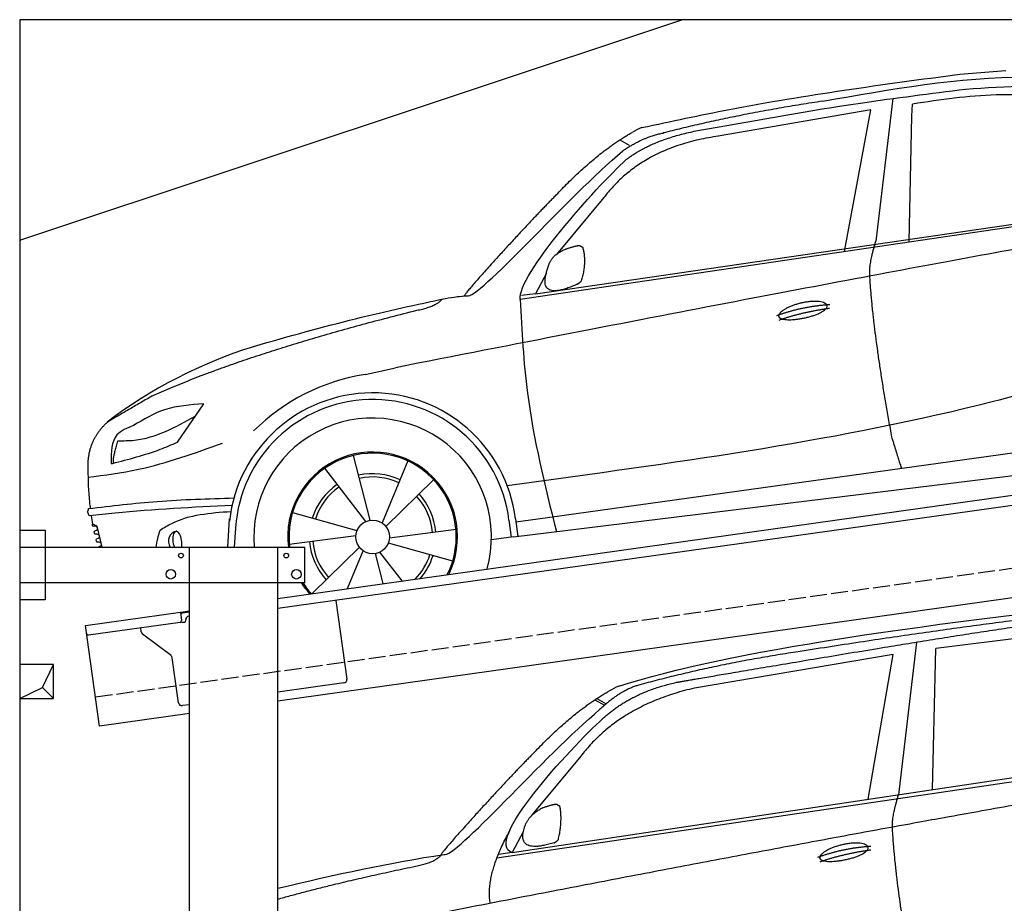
# Model space of a CAD drawing. Extents: x 0 to 5800, y -225 to 4600.
# Tile 2 of 3: x 0 to 2900, y 1997 to 4600. Entities that reach past the tile are written whole.
import ezdxf

# ---------------------------------------------------------------- set-up
doc = ezdxf.new("R2010")
doc.units = 0
doc.header["$LTSCALE"] = 10
doc.header["$MEASUREMENT"] = 0
doc.linetypes.add('GEN3', pattern=[6.25, 5, -1.25])
doc.layers.get('0').update_dxf_attribs({"linetype": 'CONTINUOUS'})
for name, color, linetype in [('3', 6, 'GEN3'), ('BREAKTHROUGH', 1, 'CONTINUOUS'), ('CAR', 1, 'CONTINUOUS')]:
    doc.layers.add(name, color=color, linetype=linetype)
doc.layers.add('AM_0', color=7, linetype='CONTINUOUS', lineweight=30)

# ---------------------------------------------------------------- blocks, each defined once
blk = doc.blocks.new('car_150')
at = {"layer": 'CAR'}
for p, q in [((12096.6, 1708.3), (11989, 1268.4)), ((12090.6, 1271.1), (12150.5, 1682.1)), ((12852.3, 1684.4), (12150.5, 1682.1)), ((11135.2, 1654.5), (11161.3, 1635)), ((11141, 1657.4), (11166.4, 1638.4)), ((12024, 1680.6), (11430.7, 1652.9)), ((11899, 1265.9), (12024, 1680.6)), ((11073.9, 1494.7), (10907.2, 1337.8)), ((10792.4, 1227), (12873.3, 1279.9)), ((10878.7, 1293.9), (10839.1, 1237.2)), ((10839.1, 1237.2), (12874.8, 1292.4)), ((10839.1, 1237.2), (10797.9, 1237.1))]:
    blk.add_line(p, q, dxfattribs=at)
blk.add_arc((11252.1, 1516.2), 174.5, 103.8736, 114.54, dxfattribs=at)
for points, degree in [([(11210.2, 1685.6), (11542.9, 1749.4), (12105.1, 1762), (12930.5, 1747.4)], 3), ([(11740.1, 1722.1), (11497.4, 1715.5), (11268.8, 1681.6)], 2), ([(12704.3, 1733.1), (12355.7, 1743.2), (11740.1, 1722.1)], 2), ([(10930.4, 1515.2), (11065.6, 1627.8), (11179.6, 1674.9)], 2), ([(11268.8, 1681.6), (11213.7, 1673.9), (11145.7, 1624)], 2), ([(11152.7, 1597.4), (11243.5, 1663), (11380.1, 1676.4)], 2), ([(11430.7, 1652.9), (11206.1, 1629.9), (11073.9, 1494.7)], 2), ([(10638.9, 1256.3), (10666.6, 1238), (10970.1, 1510.3), (11145.7, 1624)], 3), ([(10839.1, 1237.2), (10755.1, 1275), (11042.6, 1519.1), (11152.7, 1597.4)], 3), ([(10930.4, 1515.2), (10850.9, 1452.6), (10750.8, 1366.4), (10624.3, 1257.8), (10630.3, 1256.1)], 4), ([(10944.6, 1357.7), (10973.1, 1364.2), (10986, 1363.3)], 2), ([(10986, 1363.3), (10992.2, 1357.4), (10994.7, 1357.3)], 2), ([(10886.5, 1311.8), (10902.2, 1342.5), (10944.6, 1357.7)], 2), ([(10978.5, 1259), (10998.5, 1312.5), (10994.7, 1357.3)], 2), ([(10965.2, 1251), (10843.5, 1229), (10886.5, 1311.8)], 2), ([(10756.8, 1096.7), (10752.3, 1180.2), (10838, 1299.8)], 2), ([(10140.7, 1216.8), (10314.3, 1236.6), (10479.5, 1251.5), (10638.9, 1256.3)], 3), ([(10551.6, 1232.1), (10606.6, 1235.5), (10630, 1255)], 2), ([(10965.2, 1251), (10971.1, 1252.9), (10978.5, 1259)], 2), ([(11959.5, 1175.6), (11961.8, 1206.7), (11989, 1268.4)], 2), ([(10136.8, 1184.9), (10312.9, 1212.3), (10551.6, 1232.1)], 2), ([(12866.3, 1222.8), (11949.2, 1183.9), (10404.4, 1071.4)], 2), ([(11966.3, 684.4), (11947.2, 997.3), (11959.5, 1175.6)], 2), ([(11730.9, 1114.3), (11806, 1132.5), (11889.6, 1128.1)], 2), ([(11736.2, 1100.5), (11810, 1116.4), (11887.9, 1117)], 2)]:
    blk.add_open_spline(points, degree=degree, dxfattribs=at)
for points, degree, knots in [([(11380.1, 1676.4), (11407, 1677.9), (11545.9, 1684.7), (12131.3, 1711.8), (12584.9, 1726.7), (12852.7, 1717.4), (12926.2, 1712.9)], 4, [0.0821318, 0.0821318, 0.0821318, 0.0821318, 0.0821318, 0.258851, 0.508851, 0.6086078, 0.6086078, 0.6086078, 0.6086078, 0.6086078]), ([(11736, 1111.2), (11735, 1119.4), (11755.7, 1136.1), (11838.1, 1157.7), (11931.6, 1126.3), (11845.9, 1093.1), (11761.1, 1092.3), (11737, 1103), (11736, 1111.2)], 5, [0, 0, 0, 0, 0, 0, 0.300106, 0.500106, 0.700106, 1, 1, 1, 1, 1, 1])]:
    blk.add_open_spline(points, degree=degree, knots=knots, dxfattribs=at)
blk = doc.blocks.new('car_150_')
at = {"layer": 'CAR'}
for p, q in [((6993.7, 5277.2), (7129.2, 5288.8)), ((6796.4, 5203.8), (6750.1, 4783)), ((6731.9, 5170.4), (6283.3, 5089.2)), ((6657.9, 4752.4), (6731.9, 5170.4)), ((6853.7, 5152.6), (6855.4, 5188)), ((6848, 4782.8), (6853.7, 5152.6)), ((5993.7, 5075.5), (6021.3, 5060)), ((5703.5, 4603.8), (7806, 4931.3)), ((5748.6, 4619.9), (7887.1, 4949.3)), ((5948.1, 4905.6), (5809.7, 4736.5)), ((5780.5, 4681.2), (5748.6, 4619.9)), ((5748.6, 4619.9), (5707.7, 4614.5)), ((5249.2, 4379.1), (5338.8, 4399.4)), ((4697.5, 4174.8), (4774.2, 4288.5)), ((7646, 4233.7), (5761.2, 3956.2)), ((5689.3, 3904.2), (7721.3, 4169.7)), ((5267.2, 3949.5), (5216.9, 4139.6)), ((5377, 4125.1), (5302.6, 3941.6)), ((5131.5, 4101.3), (5253.2, 3945.1)), ((5313.4, 3931.7), (5452.9, 4070.3)), ((5734.4, 4063.7), (5670.2, 4054.4)), ((4848.5, 3866.9), (4853.3, 3950.1)), ((5228.7, 3918.3), (5038.9, 3969.8)), ((5676.1, 3953), (5682.6, 3903)), ((5695.3, 3956.7), (5702.3, 3904.6)), ((5761.2, 3956.2), (5696.7, 3946.7)), ((4463, 3925.5), (4449.3, 3931.7)), ((4478.1, 3864), (4463, 3925.5)), ((4871, 3924.2), (4867.7, 3867.1)), ((5520.5, 3924.4), (5324.3, 3897.1)), ((5029.4, 3876.7), (5225.5, 3904)), ((5689.3, 3904.2), (5624.9, 3894.7)), ((5693.6, 3903), (5693.4, 3904.4)), ((5236.4, 3869.4), (5098.3, 3732.1)), ((5201.8, 3747.5), (5247.2, 3859.5)), ((5321.2, 3882.8), (5511, 3831.3)), ((5282.7, 3851.6), (5306.1, 3763)), ((5362.6, 3771.4), (5296.6, 3856))]:
    blk.add_line(p, q, dxfattribs=at)
blk.add_circle((5274.9, 3900.5), 49.6, dxfattribs=at)
for centre, radius, start, end in [((6122, 4949.8), 174.5, 111.2882, 121.9546), ((5356.2, 3104.6), 1422.1, 107.8766, 127.519), ((5347.7, 3787.7), 599.5, 99.4563, 135.2463), ((5274.9, 3900.5), 424.2, 7.6054, 174.1435), ((5274.9, 3900.5), 404.6, 7.4461, 176.652), ((5274.9, 3900.5), 350, 344.7595, 185.4081), ((5274.9, 3900.5), 250, 334.2204, 187.3999), ((5274.9, 3900.5), 246.4, 333.6424, 187.5031), ((5274.9, 3900.5), 186.2, 64.7762, 103.2667), ((5274.9, 3900.5), 176.5, 64.6018, 103.1816), ((5274.9, 3900.5), 186.2, 124.7762, 163.2667), ((5274.9, 3900.5), 176.5, 124.6018, 163.1816), ((5274.9, 3900.5), 176.5, 4.6018, 43.1816), ((5274.9, 3900.5), 186.2, 4.7762, 43.2667), ((5274.9, 3900.5), 176.5, 184.6018, 223.1816), ((5274.9, 3900.5), 186.2, 184.7762, 223.2667), ((5274.9, 3900.5), 176.5, 315.6124, 343.1816), ((5274.9, 3900.5), 186.2, 319.3932, 343.2667), ((5274.9, 3900.5), 250, 213.2019, 222.6786), ((5274.9, 3900.5), 246.4, 213.7482, 223.2566), ((5274.9, 3900.5), 350, 217.4387, 217.626)]:
    blk.add_arc(centre, radius, start, end, dxfattribs=at)
for centre, major_axis, ratio, start_param, end_param in [((4699.7, 3882.5), (4.4, -29.4), 0.870747, 3.078863, 5.190641), ((4699.8, 3882.5), (-4.4, 29.6), 0.439627, 4.05108, 8.39242), ((4699.7, 3882.6), (4.4, -29.5), 0.784824, 3.019947, 3.143719)]:
    blk.add_ellipse(centre, major_axis=major_axis, ratio=ratio, start_param=start_param, end_param=end_param, dxfattribs=at)
for points, degree, knots in [([(6058.7, 5112.4), (6144.2, 5131.5), (6453.2, 5200.5), (6766.8, 5245), (6993.6, 5277.2)], 3, [0, 0, 0, 0, 262.813629, 949.636575, 949.636575, 949.636575, 949.636575]), ([(6590.3, 5194.3), (6790.1, 5231.4), (7055.2, 5280.6), (7323.2, 5267.8), (7389.2, 5264.7)], 3, [0, 0, 0, 0, 605.994997, 803.781644, 803.781644, 803.781644, 803.781644]), ([(7010.2, 5233), (7130.8, 5242.4), (7438, 5266.3), (7702.5, 5100), (7863.2, 4999)], 3, [0, 0, 0, 0, 355.261483, 904.814862, 904.814862, 904.814862, 904.814862]), ([(6252.1, 5110.1), (6401.8, 5138.2), (6653.7, 5185.6), (6907.8, 5219.4), (7011, 5233.1)], 3, [0, 0, 0, 0, 456.745059, 768.877533, 768.877533, 768.877533, 768.877533]), ([(7280.4, 5213.4), (7220.4, 5216.3), (7078, 5223.2), (6937, 5200.9), (6855.4, 5188)], 3, [0, 0, 0, 0, 179.578451, 426.729981, 426.729981, 426.729981, 426.729981]), ([(5483, 4604.3), (5494.7, 4606.5), (5516.1, 4610.4), (5537.7, 4612.2), (5547.5, 4613)], 3, [0, 0, 0, 0, 35.619977, 65.088393, 65.088393, 65.088393, 65.088393]), ([(5703.5, 4603.8), (5709.3, 4511.2), (5723.7, 4280), (5781.3, 4055.4), (5815.9, 3920.7)], 3, [0, 0, 0, 0, 277.59112, 693.570767, 693.570767, 693.570767, 693.570767]), ([(6465.7, 4559.3), (6463.6, 4567.3), (6482, 4586.6), (6560.8, 4618.6), (6657.6, 4599.5), (6576.9, 4555.6), (6492.9, 4543.8), (6467.7, 4551.3), (6465.7, 4559.3)], 5, [0, 0, 0, 0, 0, 0, 0.300106, 0.500106, 0.700106, 1, 1, 1, 1, 1, 1]), ([(7654.8, 4478.5), (7470.6, 4420.5), (6844.5, 4223.3), (6193.7, 4129.8), (5734.4, 4063.7)], 3, [0, 0, 0, 0, 579.00444, 1967.110779, 1967.110779, 1967.110779, 1967.110779]), ([(4774.2, 4288.5), (4734.9, 4285.3), (4660.9, 4279.4), (4597.6, 4240.9), (4567.9, 4222.9)], 3, [0, 0, 0, 0, 116.380747, 219.102854, 219.102854, 219.102854, 219.102854]), ([(4521.8, 4177.7), (4538.5, 4177.9), (4619.5, 4178.7), (4691.9, 4219.3), (4749.3, 4251.6)], 3, [0, 0, 0, 0, 49.860743, 241.440865, 241.440865, 241.440865, 241.440865]), ([(4567.9, 4222.9), (4549.3, 4215.3), (4503.1, 4196.4), (4503, 4144.5), (4502.9, 4113.4)], 3, [0, 0, 0, 0, 55.914644, 138.985336, 138.985336, 138.985336, 138.985336]), ([(4435.2, 4069.4), (4484.9, 4076.4), (4620.6, 4095.5), (4749.3, 4143.2), (4831, 4173.4)], 3, [0, 0, 0, 0, 150.106975, 410.193991, 410.193991, 410.193991, 410.193991]), ([(4506.8, 4110.9), (4554.4, 4123.4), (4619.5, 4140.5), (4680.9, 4167.5), (4697.5, 4174.8)], 3, [0, 0, 0, 0, 147.159719, 201.348086, 201.348086, 201.348086, 201.348086]), ([(4434.3, 4093), (4435.5, 4060.6), (4436.9, 4022.1), (4441.6, 3983.8), (4442.4, 3977.7)], 3, [0, 0, 0, 0, 97.108013, 115.616313, 115.616313, 115.616313, 115.616313]), ([(4502.9, 4113.4), (4502.8, 4112.3), (4502.6, 4109.8), (4505.2, 4110.5), (4506.8, 4110.9)], 3, [0, 0, 0, 0, 2.598862, 6.284951, 6.284951, 6.284951, 6.284951]), ([(4437.7, 3977.1), (4505, 3985.7), (4647.1, 4004), (4790.2, 4009.1), (4865.6, 4011.8)], 3, [0, 0, 0, 0, 203.297538, 429.475842, 429.475842, 429.475842, 429.475842]), ([(4439.9, 3955.5), (4438, 3959.3), (4434.5, 3966.3), (4436.7, 3973.7), (4437.7, 3977.1)], 3, [0, 0, 0, 0, 12.224254, 22.465372, 22.465372, 22.465372, 22.465372]), ([(4860.2, 3989.6), (4745.2, 3983.2), (4604.7, 3975.4), (4465.2, 3958.6), (4439.9, 3955.5)], 3, [0, 0, 0, 0, 345.382791, 421.716813, 421.716813, 421.716813, 421.716813]), ([(4648.5, 3915.5), (4659.8, 3922.6), (4721.6, 3961.3), (4796, 3967.3), (4856.8, 3972.2)], 3, [0, 0, 0, 0, 39.727462, 217.617343, 217.617343, 217.617343, 217.617343]), ([(4452, 3925), (4451.6, 3925.3), (4449.8, 3926.3), (4449.6, 3929.2), (4449.4, 3931.1), (4449.3, 3931.7)], 3, [0, 0, 0, 0, 1.427923, 5.828292, 7.478143, 7.478143, 7.478143, 7.478143]), ([(4455.1, 3908.2), (4455.8, 3910.1), (4457.4, 3914.2), (4466.6, 3914.3), (4462.3, 3926.1), (4455.8, 3925.4), (4452, 3925)], 3, [0, 0, 0, 0, 5.656821, 12.3267, 20.012637, 30.346325, 30.346325, 30.346325, 30.346325]), ([(4457.8, 3901.6), (4457.4, 3901.8), (4455.6, 3902.8), (4455.4, 3905.7), (4455.1, 3907.7), (4455.1, 3908.2)], 3, [0, 0, 0, 0, 1.427923, 5.828292, 7.478143, 7.478143, 7.478143, 7.478143]), ([(4461, 3884.9), (4461.7, 3886.7), (4463.2, 3890.7), (4472.4, 3890.8), (4468.1, 3902.7), (4461.5, 3902), (4457.8, 3901.6)], 3, [0, 0, 0, 0, 5.495934, 12.165813, 19.85175, 30.185438, 30.185438, 30.185438, 30.185438]), ([(4463.7, 3878.2), (4463.2, 3878.5), (4461.5, 3879.5), (4461.3, 3882.4), (4461, 3884.3), (4461, 3884.9)], 3, [0, 0, 0, 0, 1.427923, 5.828292, 7.478143, 7.478143, 7.478143, 7.478143]), ([(4467.9, 3864), (4468.3, 3864.8), (4470.3, 3867.4), (4478.3, 3867.4), (4474, 3879.3), (4467.4, 3878.6), (4463.7, 3878.2)], 3, [2.682731, 2.682731, 2.682731, 2.682731, 5.656821, 12.3267, 20.012637, 30.346325, 30.346325, 30.346325, 30.346325])]:
    blk.add_open_spline(points, degree=degree, knots=knots, dxfattribs=at)
for points, degree in [([(6590.3, 5194.3), (6342.2, 5155.3), (6121.6, 5097.1)], 2), ([(6013, 5017.6), (6096.2, 5083.6), (6251.3, 5110.3)], 2), ([(5803.2, 4907.4), (5922.7, 5036.5), (6029.7, 5097.9)], 2), ([(6284.4, 5088.8), (6061.8, 5056.7), (5948.1, 4905.6)], 2), ([(6123.2, 5096.2), (6065.8, 5086.5), (6002.6, 5043)], 2), ([(5547.5, 4613), (5577.3, 4598.4), (5843.2, 4907.6), (6002.6, 5043)], 3), ([(5703.8, 4603.3), (5695, 4674.1), (5922.8, 4934.4), (6013, 5017.6)], 3), ([(5803.2, 4907.4), (5732.5, 4835), (5644.3, 4736.7), (5532.9, 4612.6), (5539.4, 4612.3)], 4), ([(7979.4, 4899), (7725, 4888.3), (5338.8, 4399.4)], 2), ([(5837.6, 4753), (5865, 4763.1), (5877.9, 4763.9)], 2), ([(5877.9, 4763.9), (5884.9, 4758.8), (5887.3, 4759.1)], 2), ([(5883.9, 4659.5), (5901.1, 4713.7), (5887.3, 4759.1)], 2), ([(6732.8, 4687.3), (6731.1, 4718.4), (6750.1, 4783)], 2), ([(5785.9, 4700), (5794.1, 4735.6), (5837.6, 4753)], 2), ([(5871.8, 4649.8), (5747.2, 4591.7), (5785.9, 4700)], 2), ([(6803, 4201), (6743.7, 4508.9), (6732.8, 4687.3)], 2), ([(5871.8, 4649.8), (5877.4, 4652.5), (5883.9, 4659.5)], 2), ([(4919.6, 4458.1), (5131.9, 4523.6), (5319.2, 4569), (5483, 4604.3)], 3), ([(5399.6, 4569.1), (5453.7, 4579.5), (5474.4, 4601.9)], 2), ([(6460.2, 4561.7), (6532.3, 4589.4), (6615.8, 4595.9)], 2), ([(6467.2, 4548.7), (6538.3, 4574), (6615.5, 4584.7)], 2), ([(4622.5, 4310.5), (4903.3, 4440.5), (5399.6, 4569.1)], 2), ([(4622.5, 4310.5), (4492.9, 4233.7)], 1), ([(4492.9, 4233.7), (4430.6, 4178.8), (4434.3, 4093)], 2), ([(4521.8, 4177.7), (4507.9, 4132), (4508.6, 4113.8)], 2), ([(6803, 4201), (6822.6, 4138.3), (6831.4, 4112.8)], 2), ([(4508.6, 4113.8), (4511.9, 4114.1), (4510.2, 4111.7)], 2), ([(4445.5, 3956.2), (4446.7, 3948), (4448, 3939.9), (4449.3, 3931.7)], 3), ([(4637.5, 3865.3), (4639.1, 3881.6), (4643.8, 3898.6), (4648.5, 3915.5)], 3)]:
    blk.add_open_spline(points, degree=degree, dxfattribs=at)

msp = doc.modelspace()

# ---------------------------------------------------------------- linework, layer by layer
for p, q in [((5300, 4600), (0, 4600)), ((0, 4600), (0, -50)), ((0, 3950), (1950, 4600)), ((760, 2895.2), (3238.8, 3243.6)), ((3246, 3214.3), (760, 2864.9)), ((0, 3096.2), (75, 3096.2)), ((75, 3096.2), (75, 2891.2)), ((0, 3046.2), (840, 3046.2)), ((500, 1676.2), (500, 3046.2)), ((760, -43.8), (760, 3046.2)), ((840, 2941.2), (840, 3046.2)), ((3464.7, 2972.4), (760, 2592.2)), ((840, 2941.2), (0, 2941.2)), ((75, 2891.2), (0, 2891.2)), ((930.7, 2888.9), (963.3, 2657.2)), ((193.8, 2815.6), (473.5, 2854.9)), ((473.5, 2854.9), (500, 2858.6)), ((473.5, 2854.9), (477, 2830.2)), ((500, 2854.6), (474.1, 2851)), ((497.9, 2843.2), (500, 2843.5)), ((235.5, 2518.5), (193.8, 2815.6)), ((472.7, 2824.5), (202.9, 2786.6)), ((480.3, 2824.6), (485.3, 2825.3)), ((489.5, 2830.9), (489.4, 2831.9)), ((358, 2796.4), (356.4, 2808.2)), ((445.7, 2726.7), (361.9, 2789.8)), ((468.2, 2587.6), (449.5, 2720.1)), ((954.8, 2645.9), (760, 2618.5)), ((500, 2581.9), (479.5, 2579.1)), ((500, 2555.7), (235.5, 2518.5))]:
    msp.add_line(p, q)
for centre, radius in [((475, 3021.2), 7), ((785, 3021.2), 7), ((445, 2966.2), 14), ((815, 2966.2), 14)]:
    msp.add_circle(centre, radius)
for centre, radius, start, end in [((499.3, 2833.3), 10, 98, 188), ((472, 2829.5), 5, 278, 8), ((479.6, 2829.5), 5, 221.2367, 278), ((484.6, 2830.2), 5, 278, 8), ((202.2, 2791.5), 5, 188, 278), ((367.9, 2797.8), 10, 188, 233), ((439.6, 2718.7), 10, 8, 53), ((953.4, 2655.8), 10, 278, 8), ((478.1, 2589), 10, 188, 278)]:
    msp.add_arc(centre, radius, start, end)
at = {"layer": '3'}
msp.add_line((223.4, 2604.7), (5230.8, 3308.4), dxfattribs=at)
at = {"layer": 'BREAKTHROUGH'}
for p, q in [((67.4, 2633), (100, 2700)), ((0, 2600), (67.4, 2633)), ((67.2, 2632.8), (100, 2600))]:
    msp.add_line(p, q, dxfattribs=at)
msp.add_lwpolyline([(100, 2700), (0, 2700), (0, 2600), (100, 2600)], close=True, dxfattribs=at)

# ---------------------------------------------------------------- block references
at = {"layer": 'AM_0', "rotation": 359.5505213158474}
msp.add_blockref('car_150_', (-4265.8, -782.6), dxfattribs=at)
at = {"layer": 'CAR', "color": 2, "rotation": 6.973897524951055}
msp.add_blockref('car_150', (-9157.9, -397.9), dxfattribs=at)

doc.saveas('drawing.dxf')
